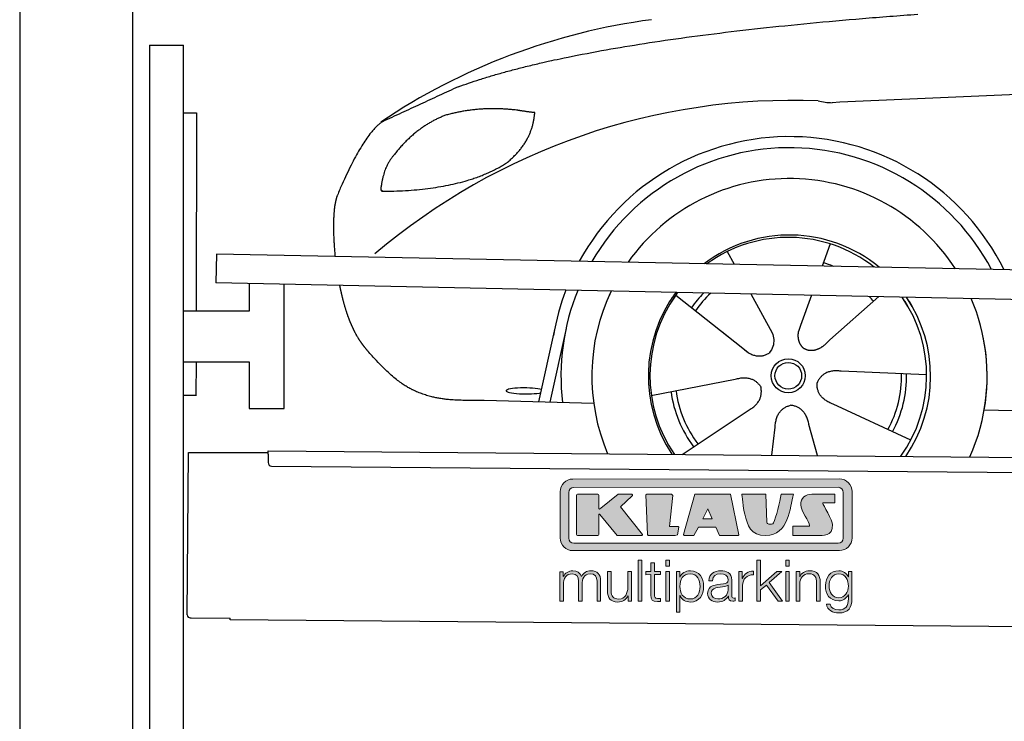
# Model space of a CAD drawing. Header units: millimetres. Extents: x -411 to 6777, y 0 to 6727.
# Tile 2 of 6: x 0 to 1744, y 4115 to 5357. Entities that reach past the tile are written whole.
import ezdxf

# ---------------------------------------------------------------- set-up
doc = ezdxf.new("R2010")
doc.units = ezdxf.units.MM
for name, color, linetype, lineweight in [('car', 10, 'Continuous', 25), ('Gebäude', 7, 'Continuous', 25), ('Logo', 7, 'Continuous', 25), ('Plattform', 7, 'Continuous', 25), ('Ständer hinten', 7, 'Continuous', 25)]:
    doc.layers.add(name, color=color, linetype=linetype, lineweight=lineweight)

# ---------------------------------------------------------------- blocks, each defined once
blk = doc.blocks.new('Car')
at = {"layer": 'car'}
for p, q in [((1389.6, 4973), (1375.7, 4933.4)), ((1207.5, 4957.6), (1220.2, 4935.1)), ((1249.8, 4882.9), (1288.3, 4814.6)), ((1117.2, 4879.5), (1236.7, 4786.6)), ((1357.5, 4881.6), (1338.5, 4827.7)), ((1476.7, 4880.2), (1390.5, 4802.7)), ((876.6, 4688.2), (903.9, 4819.2)), ((923.4, 4818.9), (896.1, 4687.9)), ((1199.3, 4815.7), (1245.8, 4779.5)), ((1338.5, 4827.7), (1334.8, 4817.3)), ((1562.6, 4742.7), (1411.3, 4747.7)), ((1075.5, 4701.5), (1223.9, 4731.8)), ((973.6, 4686.5), (779.4, 4690)), ((1131, 4597.7), (1247.2, 4676.5)), ((1535.5, 4626.5), (1397.6, 4689.2)), ((1665.2, 4681.7), (3714.2, 4647)), ((1289.7, 4597.8), (1295.3, 4647.4)), ((1370.9, 4597.9), (1355.1, 4652.5))]:
    blk.add_line(p, q, dxfattribs=at)
for radius in [30.1, 23.6]:
    blk.add_circle((1317.7, 4738.7), radius, dxfattribs=at)
for centre, radius, start, end in [((1226.7, 4255.6), 1122.3, 98.0395, 124.4377), ((1331.3, 4085.2), 1141.2, 88.2487, 130.916), ((1392.6, 5340.2), 117.4, 256.9855, 269.1884), ((1319.8, 4737.9), 424.2, 26.9197, 151.8432), ((1319.8, 4737.9), 404.6, 28.3768, 150.3862), ((1319.8, 4737.9), 350, 33.4585, 145.3045), ((1319.8, 4737.9), 250, 51.0494, 127.7135), ((1317.7, 4738.7), 245, 52.2371, 126.5259), ((1317.7, 4738.7), 209.6, 68.0621, 73.3995), ((1319.8, 4737.9), 424.2, 159.4632, 170.7471), ((1319.8, 4737.9), 404.6, 158.4572, 187.1619), ((1319.8, 4737.9), 350, 155.0104, 203.6179), ((1319.8, 4737.9), 350, 155.0104, 157.8717), ((1319.8, 4737.9), 250, 144.1237, 214.1037), ((1319.8, 4737.9), 250, 144.1237, 148.496), ((1317.7, 4738.7), 245, 143.5289, 148.0172), ((1317.7, 4738.7), 209.6, 136.2024, 145.3995), ((1317.7, 4738.7), 200.6, 133.7482, 145.5463), ((1317.7, 4738.7), 245, 144.9266, 215.1376), ((1317.7, 4738.7), 200.6, 41.6402, 44.9032), ((1317.7, 4738.7), 245, 30.7457, 35.1225), ((1317.7, 4738.7), 245, 324.9119, 35.1225), ((1319.8, 4737.9), 250, 30.267, 34.5277), ((1319.8, 4737.9), 250, 325.9458, 34.5277), ((1319.8, 4737.9), 350, 350.7505, 23.641), ((1319.8, 4737.9), 350, 336.4317, 11.924), ((1317.7, 4738.7), 200.6, 332.1152, 1.5463), ((1317.7, 4738.7), 209.6, 332.262, 1.3995), ((1317.7, 4738.7), 209.6, 188.262, 217.3995), ((1317.7, 4738.7), 200.6, 188.1152, 217.5463)]:
    blk.add_arc(centre, radius, start, end, dxfattribs=at)
blk.add_ellipse((851.9, 4707.6), major_axis=(33.6, 0), ratio=0.157274, start_param=0.513473, end_param=5.704241, dxfattribs=at)
for points, degree in [([(728.6, 5245), (964.4, 5333.8), (1541, 5381)], 2), ([(4699.6, 5337), (3823, 5357.3), (1391, 5222.9)], 2), ([(728.6, 5245), (594.9, 5181.9)], 1), ([(831.9, 5204.7), (764.2, 5211.8), (705, 5193.8)], 2), ([(815.6, 5111.1), (861.3, 5148.5), (864.5, 5200.4)], 2), ([(864.5, 5200.4), (846.8, 5202.3), (831.9, 5204.7)], 2), ([(594.9, 5181.9), (560.5, 5158.8), (516.4, 5051.3)], 2), ([(705, 5193.8), (652.9, 5172.6), (615.3, 5122.3)], 2), ([(615.3, 5122.3), (597.2, 5102.3), (592.9, 5061)], 2), ([(594.2, 5058.7), (738.9, 5060.6), (815.6, 5111.1)], 2), ([(592.9, 5061), (596.3, 5060.8), (594.2, 5058.7)], 2), ([(516.4, 5051.3), (510.1, 5035.4), (508.3, 5006.9), (509.7, 4974.5), (513.3, 4942.7)], 4), ([(1236.7, 4786.6), (1260.2, 4764.9), (1283.4, 4778.4)], 2), ([(1411.3, 4747.7), (1379.6, 4751.4), (1368.8, 4726.8)], 2), ([(1223.9, 4731.8), (1254.5, 4740.8), (1269.3, 4718.4)], 2), ([(1397.6, 4689.2), (1367.5, 4700), (1368.8, 4726.8)], 2), ([(1247.2, 4676.5), (1275, 4692.2), (1269.3, 4718.4)], 2), ([(1295.3, 4647.4), (1296.2, 4679.4), (1322.1, 4686.5)], 2), ([(1355.1, 4652.5), (1348.8, 4683.8), (1322.1, 4686.5)], 2)]:
    blk.add_open_spline(points, degree=degree, dxfattribs=at)
for points, degree, knots in [([(521.6, 4891.4), (522.5, 4887.2), (523.4, 4883), (524.4, 4878.9), (525.4, 4874.8), (529, 4860), (533.1, 4846.4), (537.6, 4834), (542.6, 4822.7)], 4, [0.4914944, 0.4914944, 0.4914944, 0.4914944, 0.4914944, 0.5422469, 0.5422469, 0.5422469, 0.5422469, 0.728655, 0.728655, 0.728655, 0.728655, 0.728655]), ([(542.3, 4823.4), (543.7, 4820.2), (545.1, 4817.1), (546.6, 4814.1), (548, 4811.3), (553.8, 4800.2), (559.8, 4790.9), (566.1, 4783), (572.7, 4775.6)], 4, [0.7288005, 0.7288005, 0.7288005, 0.7288005, 0.7288005, 0.7843928, 0.7843928, 0.7843928, 0.7843928, 1, 1, 1, 1, 1]), ([(1288.3, 4814.6), (1290, 4810.5), (1291, 4806.6), (1291.3, 4802.7), (1292.1, 4794.1), (1289.4, 4786), (1283.4, 4778.4)], 3, [0.2167758, 0.2167758, 0.2167758, 0.2167758, 0.4600873, 0.4600873, 0.4600873, 1, 1, 1, 1]), ([(1334.8, 4817.3), (1334.2, 4814.2), (1334, 4811.2), (1334.1, 4808.2), (1334.5, 4805.4), (1335.3, 4799.7), (1337.4, 4794.3), (1340.9, 4789.8), (1345.9, 4786.8)], 4, [0.3191838, 0.3191838, 0.3191838, 0.3191838, 0.3191838, 0.5438253, 0.5438253, 0.5438253, 0.5438253, 1, 1, 1, 1, 1]), ([(1390.5, 4802.7), (1390.5, 4802.7), (1390.5, 4802.7), (1390.5, 4802.7), (1390.5, 4802.7), (1381.5, 4792.8), (1370.9, 4782.8), (1356.7, 4780.3), (1345.9, 4786.8)], 4, [-0.000003, -0.000003, -0.000003, -0.000003, -0.000003, 0, 0, 0, 0, 1, 1, 1, 1, 1]), ([(779.4, 4690), (754.7, 4690.4), (699.1, 4686.3), (662.9, 4699.9), (619, 4724.6), (572.7, 4775.6)], 4, [0, 0, 0, 0, 0, 0.597866, 1, 1, 1, 1, 1])]:
    blk.add_open_spline(points, degree=degree, knots=knots, dxfattribs=at)
blk = doc.blocks.new('KLAUS')
at = {"layer": 'Logo'}
h = blk.add_hatch(color=8, dxfattribs=at)
h.dxf.hatch_style = 2
edge = h.paths.add_edge_path()
edge.add_spline(control_points=[(3.6, 29.09), (2.88, 29.09), (2.3, 28.51), (2.3, 27.8), (2.3, 27.8), (2.3, 16.11), (2.3, 16.11), (2.3, 15.39), (2.88, 14.81), (3.6, 14.81), (3.6, 14.81), (71.16, 14.81), (71.16, 14.81), (71.88, 14.81), (72.46, 15.39), (72.46, 16.11), (72.46, 16.11), (72.46, 27.8), (72.46, 27.8), (72.46, 28.51), (71.88, 29.09), (71.16, 29.09), (71.16, 29.09), (3.6, 29.09), (3.6, 29.09), (3.6, 29.09), (3.6, 29.09), (3.6, 29.09)], knot_values=[0, 0, 0, 0, 1, 1, 1, 2, 2, 2, 3, 3, 3, 4, 4, 4, 5, 5, 5, 6, 6, 6, 7, 7, 7, 8, 8, 8, 9, 9, 9, 9], degree=3, periodic=0)
edge = h.paths.add_edge_path()
edge.add_spline(control_points=[(3.35, 31.23), (3.35, 31.23), (71.47, 31.23), (71.47, 31.23), (73.26, 31.23), (74.71, 29.77), (74.71, 27.99), (74.71, 27.99), (74.71, 16.17), (74.71, 16.17), (74.71, 14.38), (73.26, 12.93), (71.47, 12.93), (71.47, 12.93), (3.35, 12.93), (3.35, 12.93), (1.56, 12.93), (0.11, 14.38), (0.11, 16.17), (0.11, 16.17), (0.11, 27.99), (0.11, 27.99), (0.11, 29.77), (1.56, 31.23), (3.35, 31.23), (3.35, 31.23), (3.35, 31.23), (3.35, 31.23)], knot_values=[0, 0, 0, 0, 1, 1, 1, 2, 2, 2, 3, 3, 3, 4, 4, 4, 5, 5, 5, 6, 6, 6, 7, 7, 7, 8, 8, 8, 9, 9, 9, 9], degree=3, periodic=0)
h = blk.add_hatch(color=8, dxfattribs=at)
h.dxf.hatch_style = 2
edge = h.paths.add_edge_path()
edge.add_spline(control_points=[(4.5, 27.33), (4.5, 27.33), (9.7, 27.33), (9.7, 27.33), (9.84, 27.33), (9.96, 27.22), (9.96, 27.08), (9.96, 27.08), (9.96, 23.69), (9.96, 23.69), (9.96, 23.69), (9.94, 23.64), (10.04, 23.59), (10.14, 23.53), (10.2, 23.57), (10.2, 23.57), (10.2, 23.57), (10.51, 23.75), (10.51, 23.75), (10.51, 23.75), (14.94, 27.33), (14.94, 27.33), (14.94, 27.33), (18.41, 27.33), (18.41, 27.33), (18.41, 27.33), (18.49, 27.33), (18.56, 27.2), (18.65, 27.04), (18.53, 26.91), (18.53, 26.91), (18.53, 26.91), (15.49, 24.11), (15.49, 24.11), (15.49, 24.11), (21.14, 17.06), (21.14, 17.06), (21.14, 17.06), (21.13, 16.91), (21.13, 16.91), (21.08, 16.84), (20.99, 16.82), (20.99, 16.82), (20.99, 16.82), (14.7, 16.82), (14.7, 16.82), (14.7, 16.82), (10.26, 22.17), (10.26, 22.17), (10.26, 22.17), (10.19, 22.24), (10.08, 22.21), (9.97, 22.18), (9.96, 22.11), (9.96, 22.11), (9.96, 22.11), (9.96, 17.08), (9.96, 17.08), (9.96, 16.94), (9.84, 16.82), (9.7, 16.82), (9.7, 16.82), (4.5, 16.82), (4.5, 16.82), (4.36, 16.82), (4.25, 16.94), (4.25, 17.08), (4.25, 17.08), (4.25, 27.08), (4.25, 27.08), (4.25, 27.22), (4.36, 27.33), (4.5, 27.33), (4.5, 27.33), (4.5, 27.33), (4.5, 27.33)], knot_values=[0, 0, 0, 0, 1, 1, 1, 2, 2, 2, 3, 3, 3, 4, 4, 4, 5, 5, 5, 6, 6, 6, 7, 7, 7, 8, 8, 8, 9, 9, 9, 10, 10, 10, 11, 11, 11, 12, 12, 12, 13, 13, 13, 14, 14, 14, 15, 15, 15, 16, 16, 16, 17, 17, 17, 18, 18, 18, 19, 19, 19, 20, 20, 20, 21, 21, 21, 22, 22, 22, 23, 23, 23, 24, 24, 24, 25, 25, 25, 25], degree=3, periodic=0)
h = blk.add_hatch(color=8, dxfattribs=at)
h.dxf.hatch_style = 2
h.paths.add_polyline_path([(22.42, 17.06), (21.97, 27.15), (22.24, 27.33), (28.55, 27.33), (28.86, 26.97), (28.01, 19.08), (30.26, 19.07), (30.44, 18.95), (30.08, 16.95), (29.49, 16.82), (22.6, 16.82)])
h = blk.add_hatch(color=8, dxfattribs=at)
h.paths.add_polyline_path([(36.52, 21.01), (38.93, 21.01), (37.87, 23.57)])
h.paths.add_polyline_path([(34.52, 27.33), (43.65, 27.33), (45.76, 16.94), (45.57, 16.82), (40.83, 16.82), (39.89, 18.95), (35.42, 18.95), (34.27, 16.82), (31.78, 16.82), (31.66, 17)])
h = blk.add_hatch(color=8, dxfattribs=at)
h.dxf.hatch_style = 2
edge = h.paths.add_edge_path()
edge.add_spline(control_points=[(52.69, 27.32), (52.69, 27.32), (52.88, 20.14), (52.88, 20.14), (53.01, 19.89), (53.2, 19.77), (53.43, 19.71), (53.91, 19.59), (54.43, 19.57), (54.64, 20.03), (55.23, 21.34), (56.27, 25.45), (56.6, 27.33), (56.6, 27.33), (59.77, 27.33), (59.77, 27.33), (58.77, 23.9), (58.56, 16.82), (52.63, 16.76), (48.72, 16.72), (48.01, 19.35), (47.27, 22.24), (46.89, 23.68), (46.54, 27.33), (46.54, 27.33), (46.54, 27.33), (52.69, 27.32), (52.69, 27.32), (52.69, 27.32), (52.69, 27.32), (52.69, 27.32)], knot_values=[0, 0, 0, 0, 1, 1, 1, 2, 2, 2, 3, 3, 3, 4, 4, 4, 5, 5, 5, 6, 6, 6, 7, 7, 7, 8, 8, 8, 9, 9, 9, 10, 10, 10, 10], degree=3, periodic=0)
h = blk.add_hatch(color=8, dxfattribs=at)
h.dxf.hatch_style = 2
edge = h.paths.add_edge_path()
edge.add_spline(control_points=[(64.46, 27.33), (64.46, 27.33), (70.31, 27.33), (70.31, 27.33), (70.31, 26.52), (70.31, 26.02), (70.31, 25.12), (70.31, 25.12), (67.3, 25.12), (67.3, 25.12), (67.24, 25.04), (67.25, 25.11), (67.25, 24.91), (67.25, 24.88), (69.73, 20.38), (69.73, 19.57), (69.73, 16.4), (67.22, 16.81), (65.9, 16.82), (65.9, 16.82), (59.59, 16.82), (59.59, 16.82), (59.59, 17.76), (59.59, 18.23), (59.59, 19.14), (59.59, 19.14), (63.75, 19.14), (63.75, 19.14), (63.82, 19.22), (63.81, 19.11), (63.81, 19.31), (63.81, 20.32), (61.58, 23.06), (61.58, 24.63), (61.58, 26.33), (62.83, 27.34), (64.46, 27.33), (64.46, 27.33), (64.46, 27.33), (64.46, 27.33)], knot_values=[0, 0, 0, 0, 1, 1, 1, 2, 2, 2, 3, 3, 3, 4, 4, 4, 5, 5, 5, 6, 6, 6, 7, 7, 7, 8, 8, 8, 9, 9, 9, 10, 10, 10, 11, 11, 11, 12, 12, 12, 13, 13, 13, 13], degree=3, periodic=0)
h = blk.add_hatch(color=30, dxfattribs=at)
h.dxf.hatch_style = 2
h.paths.add_polyline_path([(20.07, 0), (20.99, 0), (20.99, 10.45), (20.07, 10.45)])
h = blk.add_hatch(color=30, dxfattribs=at)
h.paths.add_polyline_path([(27.1, 0), (28.03, 0), (28.03, 7.55), (27.1, 7.55)])
h.paths.add_polyline_path([(27.1, 8.98), (28.03, 8.98), (28.03, 10.45), (27.1, 10.45)])
h = blk.add_hatch(color=30, dxfattribs=at)
h.dxf.hatch_style = 2
h.paths.add_polyline_path([(50.4, 0), (51.32, 0), (51.32, 2.87), (52.82, 4.11), (55.8, 0), (56.96, 0), (53.52, 4.76), (56.74, 7.55), (55.51, 7.55), (51.32, 3.89), (51.32, 10.45), (50.4, 10.45)])
h = blk.add_hatch(color=30, dxfattribs=at)
h.paths.add_polyline_path([(57.74, 0), (58.66, 0), (58.66, 7.55), (57.74, 7.55)])
h.paths.add_polyline_path([(57.74, 8.98), (58.66, 8.98), (58.66, 10.45), (57.74, 10.45)])
h = blk.add_hatch(color=30, dxfattribs=at)
h.dxf.hatch_style = 2
edge = h.paths.add_edge_path()
edge.add_spline(control_points=[(0, 0), (0, 0), (0.92, 0), (0.92, 0), (0.92, 0), (0.92, 4.22), (0.92, 4.22), (0.94, 5.8), (1.58, 7), (3.18, 7), (4.35, 7), (4.77, 6.15), (4.76, 5.12), (4.76, 5.12), (4.76, 0), (4.76, 0), (4.76, 0), (5.68, 0), (5.68, 0), (5.68, 0), (5.68, 4.27), (5.68, 4.27), (5.68, 5.68), (6.14, 7), (7.73, 7), (9.05, 7), (9.52, 6.32), (9.52, 5.08), (9.52, 5.08), (9.52, 0), (9.52, 0), (9.52, 0), (10.44, 0), (10.44, 0), (10.44, 0), (10.44, 5.12), (10.44, 5.12), (10.44, 6.91), (9.59, 7.77), (7.94, 7.77), (6.94, 7.77), (5.99, 7.29), (5.54, 6.3), (5.26, 7.29), (4.36, 7.77), (3.37, 7.77), (2.17, 7.77), (1.38, 7.19), (0.89, 6.28), (0.89, 6.28), (0.85, 6.28), (0.85, 6.28), (0.85, 6.28), (0.85, 7.55), (0.85, 7.55), (0.85, 7.55), (0, 7.55), (0, 7.55), (0, 7.55), (0, 0), (0, 0), (0, 0), (0, 0), (0, 0)], knot_values=[0, 0, 0, 0, 1, 1, 1, 2, 2, 2, 3, 3, 3, 4, 4, 4, 5, 5, 5, 6, 6, 6, 7, 7, 7, 8, 8, 8, 9, 9, 9, 10, 10, 10, 11, 11, 11, 12, 12, 12, 13, 13, 13, 14, 14, 14, 15, 15, 15, 16, 16, 16, 17, 17, 17, 18, 18, 18, 19, 19, 19, 20, 20, 20, 21, 21, 21, 21], degree=3, periodic=0)
h = blk.add_hatch(color=30, dxfattribs=at)
h.dxf.hatch_style = 2
edge = h.paths.add_edge_path()
edge.add_spline(control_points=[(18.31, 7.55), (18.31, 7.55), (17.39, 7.55), (17.39, 7.55), (17.39, 7.55), (17.39, 3.59), (17.39, 3.59), (17.39, 2.05), (16.7, 0.56), (15.12, 0.56), (13.66, 0.56), (13.15, 1.27), (13.1, 2.64), (13.1, 2.64), (13.1, 7.55), (13.1, 7.55), (13.1, 7.55), (12.18, 7.55), (12.18, 7.55), (12.18, 7.55), (12.18, 2.65), (12.18, 2.65), (12.18, 0.89), (12.93, -0.22), (14.83, -0.22), (15.96, -0.22), (16.95, 0.35), (17.44, 1.36), (17.44, 1.36), (17.47, 1.36), (17.47, 1.36), (17.47, 1.36), (17.47, 0), (17.47, 0), (17.47, 0), (18.31, 0), (18.31, 0), (18.31, 0), (18.31, 7.55), (18.31, 7.55), (18.31, 7.55), (18.31, 7.55), (18.31, 7.55)], knot_values=[0, 0, 0, 0, 1, 1, 1, 2, 2, 2, 3, 3, 3, 4, 4, 4, 5, 5, 5, 6, 6, 6, 7, 7, 7, 8, 8, 8, 9, 9, 9, 10, 10, 10, 11, 11, 11, 12, 12, 12, 13, 13, 13, 14, 14, 14, 14], degree=3, periodic=0)
h = blk.add_hatch(color=30, dxfattribs=at)
h.dxf.hatch_style = 2
edge = h.paths.add_edge_path()
edge.add_spline(control_points=[(24.22, 9.82), (24.22, 9.82), (23.3, 9.82), (23.3, 9.82), (23.3, 9.82), (23.3, 7.55), (23.3, 7.55), (23.3, 7.55), (21.98, 7.55), (21.98, 7.55), (21.98, 7.55), (21.98, 6.78), (21.98, 6.78), (21.98, 6.78), (23.3, 6.78), (23.3, 6.78), (23.3, 6.78), (23.3, 1.61), (23.3, 1.61), (23.28, 0.32), (23.71, -0.09), (24.94, -0.09), (25.22, -0.09), (25.48, -0.06), (25.76, -0.06), (25.76, -0.06), (25.76, 0.73), (25.76, 0.73), (25.5, 0.7), (25.23, 0.69), (24.97, 0.69), (24.31, 0.73), (24.22, 1.08), (24.22, 1.68), (24.22, 1.68), (24.22, 6.78), (24.22, 6.78), (24.22, 6.78), (25.76, 6.78), (25.76, 6.78), (25.76, 6.78), (25.76, 7.55), (25.76, 7.55), (25.76, 7.55), (24.22, 7.55), (24.22, 7.55), (24.22, 7.55), (24.22, 9.82), (24.22, 9.82), (24.22, 9.82), (24.22, 9.82), (24.22, 9.82)], knot_values=[0, 0, 0, 0, 1, 1, 1, 2, 2, 2, 3, 3, 3, 4, 4, 4, 5, 5, 5, 6, 6, 6, 7, 7, 7, 8, 8, 8, 9, 9, 9, 10, 10, 10, 11, 11, 11, 12, 12, 12, 13, 13, 13, 14, 14, 14, 15, 15, 15, 16, 16, 16, 17, 17, 17, 17], degree=3, periodic=0)
h = blk.add_hatch(color=30, dxfattribs=at)
edge = h.paths.add_edge_path()
edge.add_spline(control_points=[(35.84, 3.78), (35.84, 2.21), (35.12, 0.56), (33.37, 0.56), (31.4, 0.56), (30.72, 2.21), (30.72, 3.78), (30.72, 5.49), (31.33, 7), (33.37, 7), (35.12, 7), (35.84, 5.34), (35.84, 3.78), (35.84, 3.78), (35.84, 3.78), (35.84, 3.78)], knot_values=[0, 0, 0, 0, 1, 1, 1, 2, 2, 2, 3, 3, 3, 4, 4, 4, 5, 5, 5, 5], degree=3, periodic=0)
edge = h.paths.add_edge_path()
edge.add_spline(control_points=[(29.79, -2.8), (29.79, -2.8), (30.72, -2.8), (30.72, -2.8), (30.72, -2.8), (30.72, 1.43), (30.72, 1.43), (30.72, 1.43), (30.74, 1.43), (30.74, 1.43), (31.14, 0.35), (32.24, -0.22), (33.37, -0.22), (35.66, -0.22), (36.76, 1.64), (36.76, 3.78), (36.76, 5.91), (35.66, 7.77), (33.37, 7.77), (32.15, 7.77), (31.1, 7.14), (30.67, 6.12), (30.67, 6.12), (30.64, 6.12), (30.64, 6.12), (30.64, 6.12), (30.64, 7.55), (30.64, 7.55), (30.64, 7.55), (29.79, 7.55), (29.79, 7.55), (29.79, 7.55), (29.79, -2.8), (29.79, -2.8), (29.79, -2.8), (29.79, -2.8), (29.79, -2.8)], knot_values=[0, 0, 0, 0, 1, 1, 1, 2, 2, 2, 3, 3, 3, 4, 4, 4, 5, 5, 5, 6, 6, 6, 7, 7, 7, 8, 8, 8, 9, 9, 9, 10, 10, 10, 11, 11, 11, 12, 12, 12, 12], degree=3, periodic=0)
h = blk.add_hatch(color=30, dxfattribs=at)
edge = h.paths.add_edge_path()
edge.add_spline(control_points=[(43.03, 2.93), (43.04, 1.45), (41.8, 0.56), (40.39, 0.56), (39.53, 0.56), (38.71, 1.13), (38.71, 2.05), (38.71, 3.53), (40.66, 3.51), (42.22, 3.79), (42.47, 3.84), (42.88, 3.91), (43, 4.13), (43, 4.13), (43.03, 4.13), (43.03, 4.13), (43.03, 4.13), (43.03, 2.93), (43.03, 2.93), (43.03, 2.93), (43.03, 2.93), (43.03, 2.93)], knot_values=[0, 0, 0, 0, 1, 1, 1, 2, 2, 2, 3, 3, 3, 4, 4, 4, 5, 5, 5, 6, 6, 6, 7, 7, 7, 7], degree=3, periodic=0)
edge = h.paths.add_edge_path()
edge.add_spline(control_points=[(39.03, 5.24), (39.06, 6.47), (39.91, 7), (41.05, 7), (42.14, 7), (43.03, 6.69), (43.03, 5.45), (43.03, 4.61), (42.6, 4.51), (41.84, 4.42), (39.85, 4.19), (37.79, 4.11), (37.79, 1.99), (37.79, 0.47), (38.93, -0.22), (40.32, -0.22), (41.77, -0.22), (42.43, 0.34), (43.07, 1.32), (43.07, 1.32), (43.1, 1.32), (43.1, 1.32), (43.1, 0.53), (43.25, 0), (44.19, 0), (44.43, 0), (44.58, 0.01), (44.79, 0.06), (44.79, 0.06), (44.79, 0.83), (44.79, 0.83), (44.71, 0.81), (44.6, 0.78), (44.49, 0.78), (44.13, 0.78), (43.95, 0.98), (43.95, 1.33), (43.95, 1.33), (43.95, 5.34), (43.95, 5.34), (43.95, 7.36), (42.5, 7.77), (41.17, 7.77), (39.44, 7.77), (38.2, 7.01), (38.11, 5.24), (38.11, 5.24), (39.03, 5.24), (39.03, 5.24), (39.03, 5.24), (39.03, 5.24), (39.03, 5.24)], knot_values=[0, 0, 0, 0, 1, 1, 1, 2, 2, 2, 3, 3, 3, 4, 4, 4, 5, 5, 5, 6, 6, 6, 7, 7, 7, 8, 8, 8, 9, 9, 9, 10, 10, 10, 11, 11, 11, 12, 12, 12, 13, 13, 13, 14, 14, 14, 15, 15, 15, 16, 16, 16, 17, 17, 17, 17], degree=3, periodic=0)
h = blk.add_hatch(color=30, dxfattribs=at)
h.dxf.hatch_style = 2
edge = h.paths.add_edge_path()
edge.add_spline(control_points=[(45.79, 0), (45.79, 0), (46.71, 0), (46.71, 0), (46.71, 0), (46.71, 4.03), (46.71, 4.03), (46.71, 5.59), (47.85, 6.82), (49.52, 6.73), (49.52, 6.73), (49.52, 7.66), (49.52, 7.66), (48.16, 7.72), (47.14, 7), (46.67, 5.78), (46.67, 5.78), (46.64, 5.78), (46.64, 5.78), (46.64, 5.78), (46.64, 7.55), (46.64, 7.55), (46.64, 7.55), (45.79, 7.55), (45.79, 7.55), (45.79, 7.55), (45.79, 0), (45.79, 0), (45.79, 0), (45.79, 0), (45.79, 0)], knot_values=[0, 0, 0, 0, 1, 1, 1, 2, 2, 2, 3, 3, 3, 4, 4, 4, 5, 5, 5, 6, 6, 6, 7, 7, 7, 8, 8, 8, 9, 9, 9, 10, 10, 10, 10], degree=3, periodic=0)
h = blk.add_hatch(color=30, dxfattribs=at)
h.dxf.hatch_style = 2
edge = h.paths.add_edge_path()
edge.add_spline(control_points=[(60.41, 0), (60.41, 0), (61.33, 0), (61.33, 0), (61.33, 0), (61.33, 4.41), (61.33, 4.41), (61.36, 5.89), (62.24, 7), (63.7, 7), (65.2, 7), (65.62, 6.02), (65.62, 4.71), (65.62, 4.71), (65.62, 0), (65.62, 0), (65.62, 0), (66.54, 0), (66.54, 0), (66.54, 0), (66.54, 4.86), (66.54, 4.86), (66.54, 6.66), (65.9, 7.77), (63.78, 7.77), (62.71, 7.77), (61.7, 7.16), (61.36, 6.25), (61.36, 6.25), (61.33, 6.25), (61.33, 6.25), (61.33, 6.25), (61.33, 7.55), (61.33, 7.55), (61.33, 7.55), (60.41, 7.55), (60.41, 7.55), (60.41, 7.55), (60.41, 0), (60.41, 0), (60.41, 0), (60.41, 0), (60.41, 0)], knot_values=[0, 0, 0, 0, 1, 1, 1, 2, 2, 2, 3, 3, 3, 4, 4, 4, 5, 5, 5, 6, 6, 6, 7, 7, 7, 8, 8, 8, 9, 9, 9, 10, 10, 10, 11, 11, 11, 12, 12, 12, 13, 13, 13, 14, 14, 14, 14], degree=3, periodic=0)
h = blk.add_hatch(color=30, dxfattribs=at)
edge = h.paths.add_edge_path()
edge.add_spline(control_points=[(71.32, 0.86), (69.62, 0.86), (68.83, 2.34), (68.83, 3.86), (68.83, 5.43), (69.56, 7), (71.32, 7), (73.06, 7), (73.75, 5.34), (73.75, 3.86), (73.75, 2.33), (72.91, 0.86), (71.32, 0.86), (71.32, 0.86), (71.32, 0.86), (71.32, 0.86)], knot_values=[0, 0, 0, 0, 1, 1, 1, 2, 2, 2, 3, 3, 3, 4, 4, 4, 5, 5, 5, 5], degree=3, periodic=0)
edge = h.paths.add_edge_path()
edge.add_spline(control_points=[(74.67, 7.55), (74.67, 7.55), (73.75, 7.55), (73.75, 7.55), (73.75, 7.55), (73.75, 6.25), (73.75, 6.25), (73.75, 6.25), (73.72, 6.25), (73.72, 6.25), (73.35, 7.09), (72.41, 7.77), (71.32, 7.77), (69.13, 7.77), (67.9, 6.05), (67.9, 3.97), (67.9, 1.82), (68.9, 0.09), (71.32, 0.09), (72.4, 0.09), (73.29, 0.72), (73.72, 1.64), (73.72, 1.64), (73.75, 1.64), (73.75, 1.64), (73.75, 1.64), (73.75, 0.61), (73.75, 0.61), (73.75, -1.23), (73.01, -2.24), (71.32, -2.24), (70.29, -2.24), (69.31, -1.85), (69.1, -0.73), (69.1, -0.73), (68.18, -0.73), (68.18, -0.73), (68.31, -2.34), (69.81, -3.02), (71.32, -3.02), (73.79, -3.02), (74.65, -1.64), (74.67, 0.61), (74.67, 0.61), (74.67, 7.55), (74.67, 7.55), (74.67, 7.55), (74.67, 7.55), (74.67, 7.55)], knot_values=[0, 0, 0, 0, 1, 1, 1, 2, 2, 2, 3, 3, 3, 4, 4, 4, 5, 5, 5, 6, 6, 6, 7, 7, 7, 8, 8, 8, 9, 9, 9, 10, 10, 10, 11, 11, 11, 12, 12, 12, 13, 13, 13, 14, 14, 14, 15, 15, 15, 16, 16, 16, 16], degree=3, periodic=0)
at = {"layer": 'Logo', "lineweight": 0}
for points in [[(22.42, 17.06), (21.97, 27.15), (22.24, 27.33), (28.55, 27.33), (28.86, 26.97), (28.01, 19.08), (30.26, 19.07), (30.44, 18.95), (30.08, 16.95), (29.49, 16.82), (22.6, 16.82), (22.42, 17.06), (22.42, 17.06)], [(34.52, 27.33), (43.65, 27.33), (45.76, 16.94), (45.57, 16.82), (40.83, 16.82), (39.89, 18.95), (35.42, 18.95), (34.27, 16.82), (31.78, 16.82), (31.66, 17), (34.52, 27.33), (34.52, 27.33)], [(36.52, 21.01), (38.93, 21.01), (37.87, 23.57), (36.52, 21.01), (36.52, 21.01)], [(20.07, 0), (20.99, 0), (20.99, 10.45), (20.07, 10.45), (20.07, 0), (20.07, 0)], [(27.1, 8.98), (28.03, 8.98), (28.03, 10.45), (27.1, 10.45), (27.1, 8.98), (27.1, 8.98)], [(50.4, 0), (51.32, 0), (51.32, 2.87), (52.82, 4.11), (55.8, 0), (56.96, 0), (53.52, 4.76), (56.74, 7.55), (55.51, 7.55), (51.32, 3.89), (51.32, 10.45), (50.4, 10.45), (50.4, 0), (50.4, 0)], [(57.74, 8.98), (58.66, 8.98), (58.66, 10.45), (57.74, 10.45), (57.74, 8.98), (57.74, 8.98)], [(27.1, 0), (28.03, 0), (28.03, 7.55), (27.1, 7.55), (27.1, 0), (27.1, 0)], [(57.74, 0), (58.66, 0), (58.66, 7.55), (57.74, 7.55), (57.74, 0), (57.74, 0)]]:
    blk.add_lwpolyline(points, dxfattribs=at)
for points, knots in [([(3.35, 31.23), (3.35, 31.23), (71.47, 31.23), (71.47, 31.23), (73.26, 31.23), (74.71, 29.77), (74.71, 27.99), (74.71, 27.99), (74.71, 16.17), (74.71, 16.17), (74.71, 14.38), (73.26, 12.93), (71.47, 12.93), (71.47, 12.93), (3.35, 12.93), (3.35, 12.93), (1.56, 12.93), (0.11, 14.38), (0.11, 16.17), (0.11, 16.17), (0.11, 27.99), (0.11, 27.99), (0.11, 29.77), (1.56, 31.23), (3.35, 31.23), (3.35, 31.23), (3.35, 31.23), (3.35, 31.23)], [0, 0, 0, 0, 1, 1, 1, 2, 2, 2, 3, 3, 3, 4, 4, 4, 5, 5, 5, 6, 6, 6, 7, 7, 7, 8, 8, 8, 9, 9, 9, 9]), ([(3.6, 29.09), (2.88, 29.09), (2.3, 28.51), (2.3, 27.8), (2.3, 27.8), (2.3, 16.11), (2.3, 16.11), (2.3, 15.39), (2.88, 14.81), (3.6, 14.81), (3.6, 14.81), (71.16, 14.81), (71.16, 14.81), (71.88, 14.81), (72.46, 15.39), (72.46, 16.11), (72.46, 16.11), (72.46, 27.8), (72.46, 27.8), (72.46, 28.51), (71.88, 29.09), (71.16, 29.09), (71.16, 29.09), (3.6, 29.09), (3.6, 29.09), (3.6, 29.09), (3.6, 29.09), (3.6, 29.09)], [0, 0, 0, 0, 1, 1, 1, 2, 2, 2, 3, 3, 3, 4, 4, 4, 5, 5, 5, 6, 6, 6, 7, 7, 7, 8, 8, 8, 9, 9, 9, 9]), ([(4.5, 27.33), (4.5, 27.33), (9.7, 27.33), (9.7, 27.33), (9.84, 27.33), (9.96, 27.22), (9.96, 27.08), (9.96, 27.08), (9.96, 23.69), (9.96, 23.69), (9.96, 23.69), (9.94, 23.64), (10.04, 23.59), (10.14, 23.53), (10.2, 23.57), (10.2, 23.57), (10.2, 23.57), (10.51, 23.75), (10.51, 23.75), (10.51, 23.75), (14.94, 27.33), (14.94, 27.33), (14.94, 27.33), (18.41, 27.33), (18.41, 27.33), (18.41, 27.33), (18.49, 27.33), (18.56, 27.2), (18.65, 27.04), (18.53, 26.91), (18.53, 26.91), (18.53, 26.91), (15.49, 24.11), (15.49, 24.11), (15.49, 24.11), (21.14, 17.06), (21.14, 17.06), (21.14, 17.06), (21.13, 16.91), (21.13, 16.91), (21.08, 16.84), (20.99, 16.82), (20.99, 16.82), (20.99, 16.82), (14.7, 16.82), (14.7, 16.82), (14.7, 16.82), (10.26, 22.17), (10.26, 22.17), (10.26, 22.17), (10.19, 22.24), (10.08, 22.21), (9.97, 22.18), (9.96, 22.11), (9.96, 22.11), (9.96, 22.11), (9.96, 17.08), (9.96, 17.08), (9.96, 16.94), (9.84, 16.82), (9.7, 16.82), (9.7, 16.82), (4.5, 16.82), (4.5, 16.82), (4.36, 16.82), (4.25, 16.94), (4.25, 17.08), (4.25, 17.08), (4.25, 27.08), (4.25, 27.08), (4.25, 27.22), (4.36, 27.33), (4.5, 27.33), (4.5, 27.33), (4.5, 27.33), (4.5, 27.33)], [0, 0, 0, 0, 1, 1, 1, 2, 2, 2, 3, 3, 3, 4, 4, 4, 5, 5, 5, 6, 6, 6, 7, 7, 7, 8, 8, 8, 9, 9, 9, 10, 10, 10, 11, 11, 11, 12, 12, 12, 13, 13, 13, 14, 14, 14, 15, 15, 15, 16, 16, 16, 17, 17, 17, 18, 18, 18, 19, 19, 19, 20, 20, 20, 21, 21, 21, 22, 22, 22, 23, 23, 23, 24, 24, 24, 25, 25, 25, 25]), ([(52.69, 27.32), (52.69, 27.32), (52.88, 20.14), (52.88, 20.14), (53.01, 19.89), (53.2, 19.77), (53.43, 19.71), (53.91, 19.59), (54.43, 19.57), (54.64, 20.03), (55.23, 21.34), (56.27, 25.45), (56.6, 27.33), (56.6, 27.33), (59.77, 27.33), (59.77, 27.33), (58.77, 23.9), (58.56, 16.82), (52.63, 16.76), (48.72, 16.72), (48.01, 19.35), (47.27, 22.24), (46.89, 23.68), (46.54, 27.33), (46.54, 27.33), (46.54, 27.33), (52.69, 27.32), (52.69, 27.32), (52.69, 27.32), (52.69, 27.32), (52.69, 27.32)], [0, 0, 0, 0, 1, 1, 1, 2, 2, 2, 3, 3, 3, 4, 4, 4, 5, 5, 5, 6, 6, 6, 7, 7, 7, 8, 8, 8, 9, 9, 9, 10, 10, 10, 10]), ([(64.46, 27.33), (64.46, 27.33), (70.31, 27.33), (70.31, 27.33), (70.31, 26.52), (70.31, 26.02), (70.31, 25.12), (70.31, 25.12), (67.3, 25.12), (67.3, 25.12), (67.24, 25.04), (67.25, 25.11), (67.25, 24.91), (67.25, 24.88), (69.73, 20.38), (69.73, 19.57), (69.73, 16.4), (67.22, 16.81), (65.9, 16.82), (65.9, 16.82), (59.59, 16.82), (59.59, 16.82), (59.59, 17.76), (59.59, 18.23), (59.59, 19.14), (59.59, 19.14), (63.75, 19.14), (63.75, 19.14), (63.82, 19.22), (63.81, 19.11), (63.81, 19.31), (63.81, 20.32), (61.58, 23.06), (61.58, 24.63), (61.58, 26.33), (62.83, 27.34), (64.46, 27.33), (64.46, 27.33), (64.46, 27.33), (64.46, 27.33)], [0, 0, 0, 0, 1, 1, 1, 2, 2, 2, 3, 3, 3, 4, 4, 4, 5, 5, 5, 6, 6, 6, 7, 7, 7, 8, 8, 8, 9, 9, 9, 10, 10, 10, 11, 11, 11, 12, 12, 12, 13, 13, 13, 13]), ([(0, 0), (0, 0), (0.92, 0), (0.92, 0), (0.92, 0), (0.92, 4.22), (0.92, 4.22), (0.94, 5.8), (1.58, 7), (3.18, 7), (4.35, 7), (4.77, 6.15), (4.76, 5.12), (4.76, 5.12), (4.76, 0), (4.76, 0), (4.76, 0), (5.68, 0), (5.68, 0), (5.68, 0), (5.68, 4.27), (5.68, 4.27), (5.68, 5.68), (6.14, 7), (7.73, 7), (9.05, 7), (9.52, 6.32), (9.52, 5.08), (9.52, 5.08), (9.52, 0), (9.52, 0), (9.52, 0), (10.44, 0), (10.44, 0), (10.44, 0), (10.44, 5.12), (10.44, 5.12), (10.44, 6.91), (9.59, 7.77), (7.94, 7.77), (6.94, 7.77), (5.99, 7.29), (5.54, 6.3), (5.26, 7.29), (4.36, 7.77), (3.37, 7.77), (2.17, 7.77), (1.38, 7.19), (0.89, 6.28), (0.89, 6.28), (0.85, 6.28), (0.85, 6.28), (0.85, 6.28), (0.85, 7.55), (0.85, 7.55), (0.85, 7.55), (0, 7.55), (0, 7.55), (0, 7.55), (0, 0), (0, 0), (0, 0), (0, 0), (0, 0)], [0, 0, 0, 0, 1, 1, 1, 2, 2, 2, 3, 3, 3, 4, 4, 4, 5, 5, 5, 6, 6, 6, 7, 7, 7, 8, 8, 8, 9, 9, 9, 10, 10, 10, 11, 11, 11, 12, 12, 12, 13, 13, 13, 14, 14, 14, 15, 15, 15, 16, 16, 16, 17, 17, 17, 18, 18, 18, 19, 19, 19, 20, 20, 20, 21, 21, 21, 21]), ([(18.31, 7.55), (18.31, 7.55), (17.39, 7.55), (17.39, 7.55), (17.39, 7.55), (17.39, 3.59), (17.39, 3.59), (17.39, 2.05), (16.7, 0.56), (15.12, 0.56), (13.66, 0.56), (13.15, 1.27), (13.1, 2.64), (13.1, 2.64), (13.1, 7.55), (13.1, 7.55), (13.1, 7.55), (12.18, 7.55), (12.18, 7.55), (12.18, 7.55), (12.18, 2.65), (12.18, 2.65), (12.18, 0.89), (12.93, -0.22), (14.83, -0.22), (15.96, -0.22), (16.95, 0.35), (17.44, 1.36), (17.44, 1.36), (17.47, 1.36), (17.47, 1.36), (17.47, 1.36), (17.47, 0), (17.47, 0), (17.47, 0), (18.31, 0), (18.31, 0), (18.31, 0), (18.31, 7.55), (18.31, 7.55), (18.31, 7.55), (18.31, 7.55), (18.31, 7.55)], [0, 0, 0, 0, 1, 1, 1, 2, 2, 2, 3, 3, 3, 4, 4, 4, 5, 5, 5, 6, 6, 6, 7, 7, 7, 8, 8, 8, 9, 9, 9, 10, 10, 10, 11, 11, 11, 12, 12, 12, 13, 13, 13, 14, 14, 14, 14]), ([(24.22, 9.82), (24.22, 9.82), (23.3, 9.82), (23.3, 9.82), (23.3, 9.82), (23.3, 7.55), (23.3, 7.55), (23.3, 7.55), (21.98, 7.55), (21.98, 7.55), (21.98, 7.55), (21.98, 6.78), (21.98, 6.78), (21.98, 6.78), (23.3, 6.78), (23.3, 6.78), (23.3, 6.78), (23.3, 1.61), (23.3, 1.61), (23.28, 0.32), (23.71, -0.09), (24.94, -0.09), (25.22, -0.09), (25.48, -0.06), (25.76, -0.06), (25.76, -0.06), (25.76, 0.73), (25.76, 0.73), (25.5, 0.7), (25.23, 0.69), (24.97, 0.69), (24.31, 0.73), (24.22, 1.08), (24.22, 1.68), (24.22, 1.68), (24.22, 6.78), (24.22, 6.78), (24.22, 6.78), (25.76, 6.78), (25.76, 6.78), (25.76, 6.78), (25.76, 7.55), (25.76, 7.55), (25.76, 7.55), (24.22, 7.55), (24.22, 7.55), (24.22, 7.55), (24.22, 9.82), (24.22, 9.82), (24.22, 9.82), (24.22, 9.82), (24.22, 9.82)], [0, 0, 0, 0, 1, 1, 1, 2, 2, 2, 3, 3, 3, 4, 4, 4, 5, 5, 5, 6, 6, 6, 7, 7, 7, 8, 8, 8, 9, 9, 9, 10, 10, 10, 11, 11, 11, 12, 12, 12, 13, 13, 13, 14, 14, 14, 15, 15, 15, 16, 16, 16, 17, 17, 17, 17]), ([(29.79, -2.8), (29.79, -2.8), (30.72, -2.8), (30.72, -2.8), (30.72, -2.8), (30.72, 1.43), (30.72, 1.43), (30.72, 1.43), (30.74, 1.43), (30.74, 1.43), (31.14, 0.35), (32.24, -0.22), (33.37, -0.22), (35.66, -0.22), (36.76, 1.64), (36.76, 3.78), (36.76, 5.91), (35.66, 7.77), (33.37, 7.77), (32.15, 7.77), (31.1, 7.14), (30.67, 6.12), (30.67, 6.12), (30.64, 6.12), (30.64, 6.12), (30.64, 6.12), (30.64, 7.55), (30.64, 7.55), (30.64, 7.55), (29.79, 7.55), (29.79, 7.55), (29.79, 7.55), (29.79, -2.8), (29.79, -2.8), (29.79, -2.8), (29.79, -2.8), (29.79, -2.8)], [0, 0, 0, 0, 1, 1, 1, 2, 2, 2, 3, 3, 3, 4, 4, 4, 5, 5, 5, 6, 6, 6, 7, 7, 7, 8, 8, 8, 9, 9, 9, 10, 10, 10, 11, 11, 11, 12, 12, 12, 12]), ([(39.03, 5.24), (39.06, 6.47), (39.91, 7), (41.05, 7), (42.14, 7), (43.03, 6.69), (43.03, 5.45), (43.03, 4.61), (42.6, 4.51), (41.84, 4.42), (39.85, 4.19), (37.79, 4.11), (37.79, 1.99), (37.79, 0.47), (38.93, -0.22), (40.32, -0.22), (41.77, -0.22), (42.43, 0.34), (43.07, 1.32), (43.07, 1.32), (43.1, 1.32), (43.1, 1.32), (43.1, 0.53), (43.25, 0), (44.19, 0), (44.43, 0), (44.58, 0.01), (44.79, 0.06), (44.79, 0.06), (44.79, 0.83), (44.79, 0.83), (44.71, 0.81), (44.6, 0.78), (44.49, 0.78), (44.13, 0.78), (43.95, 0.98), (43.95, 1.33), (43.95, 1.33), (43.95, 5.34), (43.95, 5.34), (43.95, 7.36), (42.5, 7.77), (41.17, 7.77), (39.44, 7.77), (38.2, 7.01), (38.11, 5.24), (38.11, 5.24), (39.03, 5.24), (39.03, 5.24), (39.03, 5.24), (39.03, 5.24), (39.03, 5.24)], [0, 0, 0, 0, 1, 1, 1, 2, 2, 2, 3, 3, 3, 4, 4, 4, 5, 5, 5, 6, 6, 6, 7, 7, 7, 8, 8, 8, 9, 9, 9, 10, 10, 10, 11, 11, 11, 12, 12, 12, 13, 13, 13, 14, 14, 14, 15, 15, 15, 16, 16, 16, 17, 17, 17, 17]), ([(45.79, 0), (45.79, 0), (46.71, 0), (46.71, 0), (46.71, 0), (46.71, 4.03), (46.71, 4.03), (46.71, 5.59), (47.85, 6.82), (49.52, 6.73), (49.52, 6.73), (49.52, 7.66), (49.52, 7.66), (48.16, 7.72), (47.14, 7), (46.67, 5.78), (46.67, 5.78), (46.64, 5.78), (46.64, 5.78), (46.64, 5.78), (46.64, 7.55), (46.64, 7.55), (46.64, 7.55), (45.79, 7.55), (45.79, 7.55), (45.79, 7.55), (45.79, 0), (45.79, 0), (45.79, 0), (45.79, 0), (45.79, 0)], [0, 0, 0, 0, 1, 1, 1, 2, 2, 2, 3, 3, 3, 4, 4, 4, 5, 5, 5, 6, 6, 6, 7, 7, 7, 8, 8, 8, 9, 9, 9, 10, 10, 10, 10]), ([(60.41, 0), (60.41, 0), (61.33, 0), (61.33, 0), (61.33, 0), (61.33, 4.41), (61.33, 4.41), (61.36, 5.89), (62.24, 7), (63.7, 7), (65.2, 7), (65.62, 6.02), (65.62, 4.71), (65.62, 4.71), (65.62, 0), (65.62, 0), (65.62, 0), (66.54, 0), (66.54, 0), (66.54, 0), (66.54, 4.86), (66.54, 4.86), (66.54, 6.66), (65.9, 7.77), (63.78, 7.77), (62.71, 7.77), (61.7, 7.16), (61.36, 6.25), (61.36, 6.25), (61.33, 6.25), (61.33, 6.25), (61.33, 6.25), (61.33, 7.55), (61.33, 7.55), (61.33, 7.55), (60.41, 7.55), (60.41, 7.55), (60.41, 7.55), (60.41, 0), (60.41, 0), (60.41, 0), (60.41, 0), (60.41, 0)], [0, 0, 0, 0, 1, 1, 1, 2, 2, 2, 3, 3, 3, 4, 4, 4, 5, 5, 5, 6, 6, 6, 7, 7, 7, 8, 8, 8, 9, 9, 9, 10, 10, 10, 11, 11, 11, 12, 12, 12, 13, 13, 13, 14, 14, 14, 14]), ([(74.67, 7.55), (74.67, 7.55), (73.75, 7.55), (73.75, 7.55), (73.75, 7.55), (73.75, 6.25), (73.75, 6.25), (73.75, 6.25), (73.72, 6.25), (73.72, 6.25), (73.35, 7.09), (72.41, 7.77), (71.32, 7.77), (69.13, 7.77), (67.9, 6.05), (67.9, 3.97), (67.9, 1.82), (68.9, 0.09), (71.32, 0.09), (72.4, 0.09), (73.29, 0.72), (73.72, 1.64), (73.72, 1.64), (73.75, 1.64), (73.75, 1.64), (73.75, 1.64), (73.75, 0.61), (73.75, 0.61), (73.75, -1.23), (73.01, -2.24), (71.32, -2.24), (70.29, -2.24), (69.31, -1.85), (69.1, -0.73), (69.1, -0.73), (68.18, -0.73), (68.18, -0.73), (68.31, -2.34), (69.81, -3.02), (71.32, -3.02), (73.79, -3.02), (74.65, -1.64), (74.67, 0.61), (74.67, 0.61), (74.67, 7.55), (74.67, 7.55), (74.67, 7.55), (74.67, 7.55), (74.67, 7.55)], [0, 0, 0, 0, 1, 1, 1, 2, 2, 2, 3, 3, 3, 4, 4, 4, 5, 5, 5, 6, 6, 6, 7, 7, 7, 8, 8, 8, 9, 9, 9, 10, 10, 10, 11, 11, 11, 12, 12, 12, 13, 13, 13, 14, 14, 14, 15, 15, 15, 16, 16, 16, 16]), ([(35.84, 3.78), (35.84, 2.21), (35.12, 0.56), (33.37, 0.56), (31.4, 0.56), (30.72, 2.21), (30.72, 3.78), (30.72, 5.49), (31.33, 7), (33.37, 7), (35.12, 7), (35.84, 5.34), (35.84, 3.78), (35.84, 3.78), (35.84, 3.78), (35.84, 3.78)], [0, 0, 0, 0, 1, 1, 1, 2, 2, 2, 3, 3, 3, 4, 4, 4, 5, 5, 5, 5]), ([(71.32, 0.86), (69.62, 0.86), (68.83, 2.34), (68.83, 3.86), (68.83, 5.43), (69.56, 7), (71.32, 7), (73.06, 7), (73.75, 5.34), (73.75, 3.86), (73.75, 2.33), (72.91, 0.86), (71.32, 0.86), (71.32, 0.86), (71.32, 0.86), (71.32, 0.86)], [0, 0, 0, 0, 1, 1, 1, 2, 2, 2, 3, 3, 3, 4, 4, 4, 5, 5, 5, 5]), ([(43.03, 2.93), (43.04, 1.45), (41.8, 0.56), (40.39, 0.56), (39.53, 0.56), (38.71, 1.13), (38.71, 2.05), (38.71, 3.53), (40.66, 3.51), (42.22, 3.79), (42.47, 3.84), (42.88, 3.91), (43, 4.13), (43, 4.13), (43.03, 4.13), (43.03, 4.13), (43.03, 4.13), (43.03, 2.93), (43.03, 2.93), (43.03, 2.93), (43.03, 2.93), (43.03, 2.93)], [0, 0, 0, 0, 1, 1, 1, 2, 2, 2, 3, 3, 3, 4, 4, 4, 5, 5, 5, 6, 6, 6, 7, 7, 7, 7])]:
    blk.add_open_spline(points, degree=3, knots=knots, dxfattribs=at)
blk = doc.blocks.new('Plattform OG 6200 550')
at = {"layer": 'Plattform'}
for p, q in [((348.5, 4942), (347.5, 4891.1)), ((5482.3, 4839.6), (348.5, 4942)), ((5481.2, 4783.6), (347.5, 4891)), ((406.3, 4889.8), (406.3, 4840.8)), ((468.3, 4668.3), (468.3, 4888.5)), ((406.3, 4840.8), (289.9, 4840.7)), ((289.9, 4750.8), (406.3, 4750.8)), ((406.3, 4750.8), (406.3, 4668.3)), ((406.3, 4668.3), (463.3, 4668.3)), ((463.3, 4668.3), (468.3, 4668.3)), ((296.3, 4302.8), (298.8, 4590.8)), ((298.8, 4590.8), (440.2, 4590.6)), ((440.2, 4587.6), (440.1, 4572.6)), ((440.2, 4587.6), (440.2, 4593.6)), ((440.2, 4593.6), (5395, 4550.4)), ((446, 4566.5), (5394.8, 4523.4)), ((302.2, 4297.8), (303.5, 4297.8)), ((302.2, 4297.8), (372.7, 4297.2)), ((372.6, 4294.2), (372.7, 4297.2)), ((5437.5, 4250), (372.6, 4294.2))]:
    blk.add_line(p, q, dxfattribs=at)
for centre, start in [((446.1, 4572.5), 179.5), ((302.2, 4303.8), 189.0941)]:
    blk.add_arc(centre, 6, start, 269.5, dxfattribs=at)
at = {"layer": 'Plattform', "xscale": 6.929133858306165, "yscale": 6.929133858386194, "zscale": 6.929133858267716, "rotation": 0.011070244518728}
blk.add_blockref('KLAUS', (956.4, 4327.2), dxfattribs=at)
blk = doc.blocks.new('Ständer hinten')
at = {"layer": 'Ständer hinten'}
for p, q in [((229.9, 5312), (229.9, 2298.6)), ((229.9, 5312), (289.9, 5312)), ((289.9, 2300), (289.9, 5312)), ((289.9, 5192), (312.9, 5192)), ((312.9, 5192), (312.4, 4840.7)), ((312.3, 4750.8), (312.2, 4692)), ((289.9, 4692), (312.9, 4692))]:
    blk.add_line(p, q, dxfattribs=at)
blk = doc.blocks.new('Gebäude_365_GT210')
at = {"layer": 'Gebäude'}
for p, q in [((0, 6150.6), (0, 0)), ((200, 5950.6), (200, 200))]:
    blk.add_line(p, q, dxfattribs=at)

msp = doc.modelspace()

# ---------------------------------------------------------------- block references
at = {"layer": 'car', "rotation": 359.4752422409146}
msp.add_blockref('Car', (0, 0), dxfattribs=at)
at = {"layer": 'Gebäude'}
msp.add_blockref('Gebäude_365_GT210', (0, 0), dxfattribs=at)
at = {"layer": 'Plattform'}
msp.add_blockref('Plattform OG 6200 550', (0, 0), dxfattribs=at)
at = {"layer": 'Ständer hinten'}
msp.add_blockref('Ständer hinten', (0, 0), dxfattribs=at)

doc.saveas('drawing.dxf')
